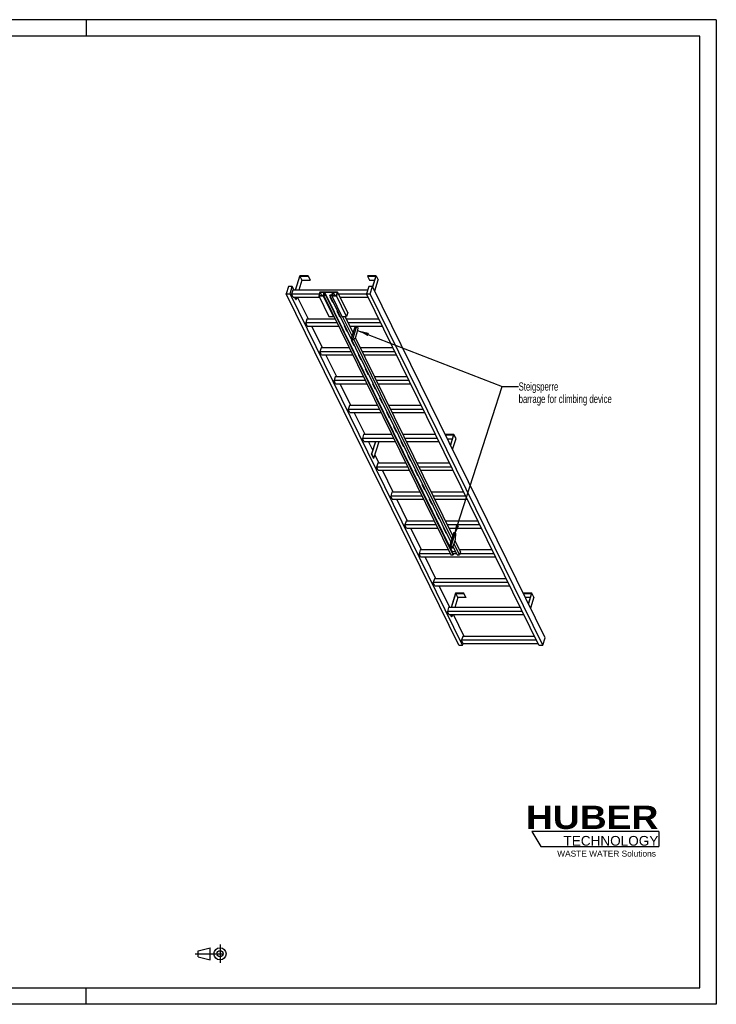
# Model space of a CAD drawing. Header units: millimetres. Extents: x 0 to 8400, y 0 to 5940.
# Tile 2 of 2: x 4200 to 8400, y 0 to 5940. Entities that reach past the tile are written whole.
import ezdxf

# ---------------------------------------------------------------- set-up
doc = ezdxf.new("R2010")
doc.units = ezdxf.units.MM
doc.header["$LTSCALE"] = 462
doc.linetypes.add('CENTER', pattern=[0.6, 0.375, -0.075, 0.075, -0.075])
doc.layers.get('0').update_dxf_attribs({"linetype": 'CONTINUOUS'})
for name, color, linetype in [('053_NOTES', 7, 'CONTINUOUS'), ('HUBER_Logo_BL1', 7, 'CONTINUOUS'), ('HUBER_Logo_BL2', 7, 'CONTINUOUS')]:
    doc.layers.add(name, color=color, linetype=linetype)
doc.styles.get("Standard").update_dxf_attribs({"font": 'txt', "width": 0.7})
doc.styles.add('TEXTSTYLE_2', font='ariblk.ttf')
doc.styles.add('TEXTSTYLE_3', font='arial.ttf')
doc.dimstyles.get("Standard").update_dxf_attribs({"dimtxt": 50, "dimasz": 70, "dimexe": 2, "dimexo": 1, "dimtad": 1, "dimtxsty": 'STANDARD', "dimblk": '_FILLED', "dimblk1": '_FILLED', "dimblk2": '_FILLED', "dimcen": 0.09, "dimazin": 2, "dimtol": 1, "dimtp": 0.01, "dimtm": 0.01, "dimtfac": 1, "dimtofl": 0, "dimtmove": 0, "dimatfit": 3, "dimldrblk": '_FILLED', "dimfxl": 1, "dimtolj": 1, "dimarcsym": 0})

# ---------------------------------------------------------------- blocks, each defined once
blk = doc.blocks.new('HUBER_LOGO_BL1', base_point=(7675, 1007.5))
at = {"layer": 'HUBER_Logo_BL1', "color": 2, "linetype": 'CONTINUOUS', "attachment_point": 3, "line_spacing_factor": 0.78}
for s, insert, char_height, width, style in [('HUBER\\P\\fArial;\\H58.5;TECHNOLOGY ', (8050.7, 1198.2), 140.4, 775.343, 'TEXTSTYLE_2'), ('WASTE WATER Solutions', (8036, 927.2), 36, 594.067, 'TEXTSTYLE_3')]:
    blk.add_mtext(s, dxfattribs=dict(at, insert=insert, char_height=char_height, width=width, style=style))
blk = doc.blocks.new('PROJEKTIONSMETHODE_1_BL3', base_point=(5360, 305))
at = {"color": 2, "linetype": 'CENTER'}
for p, q in [((5407.7, 360), (5407.7, 250)), ((5257.3, 305), (5462.7, 305))]:
    blk.add_line(p, q, dxfattribs=at)
at = {"color": 2, "linetype": 'CONTINUOUS'}
for p, q in [((5275.7, 323.3), (5349, 341.7)), ((5275.7, 286.7), (5275.7, 323.3)), ((5349, 268.3), (5349, 341.7)), ((5275.7, 286.7), (5349, 268.3))]:
    blk.add_line(p, q, dxfattribs=at)
for radius in [36.7, 18.3]:
    blk.add_circle((5407.7, 305), radius, dxfattribs=at)
blk = doc.blocks.new('_FILLED')
at = {"color": 0, "linetype": 'BYBLOCK'}
blk.add_solid([(0, 0), (-1, 0.143), (-1, -0.143)], dxfattribs=at)
blk = doc.blocks.new('HUBER_LOGO_BL2', base_point=(7670.4, 997))
at = {"layer": 'HUBER_Logo_BL2', "color": 5, "linetype": 'CONTINUOUS'}
for p, q in [((8052.9, 1042), (7287.9, 1042)), ((7287.9, 1042), (7341.9, 952)), ((8052.9, 1042), (8052.9, 952)), ((7341.9, 952), (8052.9, 952))]:
    blk.add_line(p, q, dxfattribs=at)

msp = doc.modelspace()

# ---------------------------------------------------------------- linework, layer by layer
at = {"color": 3, "linetype": 'CONTINUOUS'}
for p, q in [((8400, 5940), (0, 5940)), ((4600, 5940), (4600, 5840)), ((8400, 5940), (8400, 0)), ((4600, 0), (4600, 100)), ((8400, 0), (0, 0))]:
    msp.add_line(p, q, dxfattribs=at)
at = {"color": 5, "linetype": 'CONTINUOUS'}
for p, q in [((8300, 5840), (100, 5840)), ((8300, 100), (8300, 5840)), ((100, 100), (8300, 100))]:
    msp.add_line(p, q, dxfattribs=at)
at = {"color": 7, "linetype": 'CONTINUOUS'}
for p, q in [((5888.227, 4395.11), (5861.31, 4308.009)), ((5863.153, 4308.009), (5889.585, 4393.543)), ((5901.786, 4368.679), (5883.038, 4308.009)), ((5938.885, 4395.11), (5888.227, 4395.11)), ((5889.585, 4393.543), (5901.786, 4368.679)), ((5889.585, 4393.543), (5938.401, 4393.543)), ((5901.786, 4368.679), (5950.602, 4368.679)), ((5938.401, 4393.543), (5938.885, 4395.11)), ((5938.401, 4393.543), (5950.602, 4368.679)), ((5938.885, 4395.11), (5951.087, 4370.246)), ((5950.602, 4368.679), (5951.087, 4370.246)), ((6298.099, 4395.11), (6297.615, 4393.543)), ((6297.615, 4393.543), (6309.816, 4368.679)), ((6297.615, 4393.543), (6346.431, 4393.543)), ((6348.757, 4395.11), (6298.099, 4395.11)), ((6309.816, 4368.679), (6338.747, 4368.679)), ((6346.431, 4393.543), (6327.11, 4331.02)), ((6328.243, 4328.728), (6348.757, 4395.11)), ((6340.445, 4303.864), (6360.959, 4370.246)), ((6348.757, 4395.11), (6360.959, 4370.246)), ((5820.537, 4331.016), (5806.739, 4286.367)), ((6846.932, 2166.677), (5806.739, 4286.367)), ((5806.739, 4286.367), (5829.766, 4286.367)), ((5843.563, 4331.016), (5820.537, 4331.016)), ((5829.766, 4286.367), (5843.563, 4331.016)), ((6869.958, 2166.677), (5829.766, 4286.367)), ((5846.396, 4308.009), (5839.134, 4284.509)), ((5848.286, 4265.861), (5839.134, 4284.509)), ((6006.035, 4284.509), (5839.134, 4284.509)), ((5854.854, 4308.009), (5843.563, 4331.016)), ((6296.984, 4308.009), (5846.396, 4308.009)), ((6009.853, 4296.863), (6002.591, 4273.364)), ((6010.532, 4296.08), (6003.754, 4274.147)), ((6009.853, 4296.863), (6116.696, 4296.863)), ((6010.532, 4296.08), (6021.295, 4274.147)), ((6036.322, 4296.08), (6010.532, 4296.08)), ((6029.544, 4274.147), (6036.322, 4296.08)), ((6031.699, 4278.142), (6030.223, 4273.364)), ((6031.699, 4278.142), (6800.405, 2711.685)), ((6045.515, 4278.142), (6031.699, 4278.142)), ((6038.188, 4296.158), (6032.863, 4278.925)), ((6032.863, 4278.925), (6045.757, 4278.925)), ((6038.188, 4296.158), (6806.894, 2729.701)), ((6087.925, 4296.158), (6038.188, 4296.158)), ((6045.757, 4278.925), (6045.515, 4278.142)), ((6814.221, 2711.685), (6045.515, 4278.142)), ((6045.757, 4278.925), (6814.463, 2712.468)), ((6069.463, 4278.142), (6069.705, 4278.925)), ((6799.364, 2790.759), (6069.463, 4278.142)), ((6083.279, 4278.142), (6069.463, 4278.142)), ((6069.705, 4278.925), (6082.6, 4278.925)), ((6083.279, 4278.142), (6081.802, 4273.364)), ((6082.6, 4278.925), (6087.925, 4296.158)), ((6089.743, 4296.08), (6082.965, 4274.147)), ((6089.743, 4296.08), (6100.507, 4274.147)), ((6115.533, 4296.08), (6089.743, 4296.08)), ((6108.755, 4274.147), (6115.533, 4296.08)), ((6116.696, 4296.863), (6109.434, 4273.364)), ((6177.704, 4172.541), (6116.696, 4296.863)), ((6291.208, 4284.509), (6122.759, 4284.509)), ((6304.094, 4331.016), (6290.296, 4286.367)), ((7330.489, 2166.677), (6290.296, 4286.367)), ((6290.296, 4286.367), (6313.323, 4286.367)), ((6327.12, 4331.016), (6304.094, 4331.016)), ((6313.323, 4286.367), (6327.12, 4331.016)), ((7353.515, 2166.677), (6313.323, 4286.367)), ((7367.313, 2211.326), (6327.12, 4331.016)), ((5848.286, 4265.861), (6006.273, 4265.861)), ((5864.118, 4252.747), (5857.683, 4265.861)), ((5859.525, 4265.861), (5865.96, 4252.747)), ((5864.118, 4252.747), (5865.96, 4252.747)), ((5870.013, 4265.861), (5865.96, 4252.747)), ((5940.265, 4133.958), (5875.537, 4265.861)), ((6002.591, 4273.364), (6063.599, 4149.042)), ((6030.223, 4273.364), (6002.591, 4273.364)), ((6003.754, 4274.147), (6029.544, 4274.147)), ((6091.231, 4149.042), (6030.223, 4273.364)), ((6070.336, 4268.186), (6085.588, 4237.105)), ((6074.349, 4268.186), (6070.336, 4268.186)), ((6070.9, 4268.186), (6085.806, 4237.81)), ((6072.041, 4265.861), (6075.489, 4265.861)), ((6081.802, 4273.364), (6142.811, 4149.042)), ((6109.434, 4273.364), (6081.802, 4273.364)), ((6082.965, 4274.147), (6108.755, 4274.147)), ((6085.588, 4237.105), (6085.806, 4237.81)), ((6085.588, 4237.105), (6089.601, 4237.105)), ((6085.806, 4237.81), (6089.255, 4237.81)), ((6170.442, 4149.042), (6109.434, 4273.364)), ((6131.91, 4265.861), (6300.359, 4265.861)), ((6113.042, 4181.16), (6128.294, 4150.08)), ((6117.055, 4181.16), (6113.042, 4181.16)), ((6113.606, 4181.16), (6128.512, 4150.785)), ((6177.704, 4172.541), (6170.442, 4149.042)), ((5931.808, 4133.958), (5924.546, 4110.459)), ((5933.697, 4091.81), (5924.546, 4110.459)), ((6113.986, 4110.459), (5924.546, 4110.459)), ((6102.454, 4133.958), (5931.808, 4133.958)), ((6063.599, 4149.042), (6091.231, 4149.042)), ((6092.708, 4153.82), (6091.231, 4149.042)), ((6128.294, 4150.08), (6128.512, 4150.785)), ((6128.294, 4150.08), (6132.307, 4150.08)), ((6128.512, 4150.785), (6131.961, 4150.785)), ((6142.811, 4149.042), (6170.442, 4149.042)), ((6203.923, 4032.295), (6146.632, 4149.042)), ((6209.708, 4051.017), (6161.605, 4149.042)), ((6365.087, 4133.958), (6169.006, 4133.958)), ((6376.619, 4110.459), (6180.538, 4110.459)), ((5933.697, 4091.81), (6123.138, 4091.81)), ((6025.677, 3959.908), (5960.949, 4091.81)), ((6155.748, 4094.135), (6171, 4063.055)), ((6159.76, 4094.135), (6155.748, 4094.135)), ((6156.312, 4094.135), (6171.218, 4063.76)), ((6157.453, 4091.81), (6160.901, 4091.81)), ((6171, 4063.055), (6171.218, 4063.76)), ((6171, 4063.055), (6175.012, 4063.055)), ((6171.218, 4063.76), (6174.667, 4063.76)), ((6189.69, 4091.81), (6385.771, 4091.81)), ((6222.315, 4091.81), (6199.057, 4016.55)), ((6231.525, 4091.81), (6208.268, 4016.55)), ((6224.681, 4021.402), (6234.364, 4052.735)), ((6240.101, 4079.343), (6233.982, 4091.81)), ((6234.364, 4052.735), (6240.101, 4079.343)), ((6198.454, 4007.11), (6213.706, 3976.029)), ((6202.466, 4007.11), (6198.454, 4007.11)), ((6199.018, 4007.11), (6213.924, 3976.734)), ((6199.057, 4016.55), (6202.108, 4010.334)), ((6199.057, 4016.55), (6208.268, 4016.55)), ((6202.108, 4010.334), (6211.318, 4010.334)), ((6208.268, 4016.55), (6211.318, 4010.334)), ((6211.318, 4010.334), (6224.681, 4021.402)), ((6804.703, 2808.034), (6213.723, 4012.325)), ((6810.488, 2826.756), (6224.368, 4021.143)), ((6017.22, 3959.908), (6009.958, 3936.408)), ((6019.109, 3917.76), (6009.958, 3936.408)), ((6199.398, 3936.408), (6009.958, 3936.408)), ((6187.866, 3959.908), (6017.22, 3959.908)), ((6213.706, 3976.029), (6213.924, 3976.734)), ((6213.706, 3976.029), (6217.718, 3976.029)), ((6213.924, 3976.734), (6217.372, 3976.734)), ((6450.499, 3959.908), (6254.418, 3959.908)), ((6462.031, 3936.408), (6265.95, 3936.408)), ((6019.109, 3917.76), (6208.549, 3917.76)), ((6111.089, 3785.857), (6046.36, 3917.76)), ((6241.16, 3920.084), (6256.412, 3889.004)), ((6245.172, 3920.084), (6241.16, 3920.084)), ((6241.723, 3920.084), (6256.63, 3889.709)), ((6242.864, 3917.76), (6246.313, 3917.76)), ((6256.412, 3889.004), (6256.63, 3889.709)), ((6256.412, 3889.004), (6260.424, 3889.004)), ((6256.63, 3889.709), (6260.078, 3889.709)), ((6275.101, 3917.76), (6471.182, 3917.76)), ((6283.865, 3833.059), (6299.118, 3801.978)), ((6287.878, 3833.059), (6283.865, 3833.059)), ((6284.429, 3833.059), (6299.335, 3802.683)), ((6299.118, 3801.978), (6299.335, 3802.683)), ((6299.118, 3801.978), (6303.13, 3801.978)), ((6299.335, 3802.683), (6302.784, 3802.683)), ((6102.632, 3785.857), (6095.37, 3762.357)), ((6104.521, 3743.709), (6095.37, 3762.357)), ((6284.81, 3762.357), (6095.37, 3762.357)), ((6273.278, 3785.857), (6102.632, 3785.857)), ((6104.521, 3743.709), (6293.961, 3743.709)), ((6196.501, 3611.806), (6131.772, 3743.709)), ((6326.571, 3746.033), (6341.823, 3714.953)), ((6330.584, 3746.033), (6326.571, 3746.033)), ((6327.135, 3746.033), (6342.041, 3715.658)), ((6328.276, 3743.709), (6331.725, 3743.709)), ((6535.911, 3785.857), (6339.83, 3785.857)), ((6547.443, 3762.357), (6351.362, 3762.357)), ((6360.513, 3743.709), (6556.594, 3743.709)), ((6341.823, 3714.953), (6342.041, 3715.658)), ((6341.823, 3714.953), (6345.836, 3714.953)), ((6342.041, 3715.658), (6345.49, 3715.658)), ((6369.277, 3659.008), (6384.529, 3627.928)), ((6373.29, 3659.008), (6369.277, 3659.008)), ((6369.841, 3659.008), (6384.747, 3628.633)), ((6384.529, 3627.928), (6384.747, 3628.633)), ((6384.529, 3627.928), (6388.542, 3627.928)), ((6384.747, 3628.633), (6388.196, 3628.633)), ((6188.043, 3611.806), (6180.781, 3588.306)), ((6189.933, 3569.658), (6180.781, 3588.306)), ((6370.222, 3588.306), (6180.781, 3588.306)), ((6358.69, 3611.806), (6188.043, 3611.806)), ((6189.933, 3569.658), (6379.373, 3569.658)), ((6281.912, 3437.755), (6217.184, 3569.658)), ((6411.983, 3571.983), (6427.235, 3540.902)), ((6415.996, 3571.983), (6411.983, 3571.983)), ((6412.547, 3571.983), (6427.453, 3541.607)), ((6413.688, 3569.658), (6417.136, 3569.658)), ((6621.322, 3611.806), (6425.242, 3611.806)), ((6632.854, 3588.306), (6436.774, 3588.306)), ((6445.925, 3569.658), (6642.006, 3569.658)), ((6427.235, 3540.902), (6427.453, 3541.607)), ((6427.235, 3540.902), (6431.248, 3540.902)), ((6427.453, 3541.607), (6430.902, 3541.607)), ((6454.689, 3484.957), (6469.941, 3453.877)), ((6458.701, 3484.957), (6454.689, 3484.957)), ((6455.253, 3484.957), (6470.159, 3454.582)), ((6469.941, 3453.877), (6470.159, 3454.582)), ((6469.941, 3453.877), (6473.953, 3453.877)), ((6470.159, 3454.582), (6473.608, 3454.582)), ((6273.455, 3437.755), (6266.193, 3414.255)), ((6275.344, 3395.607), (6266.193, 3414.255)), ((6455.633, 3414.255), (6266.193, 3414.255)), ((6444.101, 3437.755), (6273.455, 3437.755)), ((6275.344, 3395.607), (6464.785, 3395.607)), ((6328.58, 3342.657), (6302.596, 3395.607)), ((6344.943, 3395.607), (6321.681, 3320.332)), ((6323.523, 3320.332), (6346.785, 3395.607)), ((6335.725, 3295.467), (6366.67, 3395.607)), ((6357.991, 3437.831), (6357.968, 3437.755)), ((6408.649, 3437.831), (6357.991, 3437.831)), ((6408.626, 3437.755), (6408.649, 3437.831)), ((6408.686, 3437.755), (6408.649, 3437.831)), ((6497.395, 3397.932), (6512.647, 3366.851)), ((6501.407, 3397.932), (6497.395, 3397.932)), ((6497.959, 3397.932), (6512.865, 3367.556)), ((6499.099, 3395.607), (6502.548, 3395.607)), ((6706.734, 3437.755), (6510.653, 3437.755)), ((6718.266, 3414.255), (6522.185, 3414.255)), ((6531.337, 3395.607), (6727.417, 3395.607)), ((6767.863, 3437.831), (6767.379, 3436.264)), ((6767.379, 3436.264), (6816.195, 3436.264)), ((6779.581, 3411.4), (6767.379, 3436.264)), ((6818.522, 3437.831), (6767.863, 3437.831)), ((6779.581, 3411.4), (6808.512, 3411.4)), ((6816.195, 3436.264), (6796.878, 3373.752)), ((6798.008, 3371.449), (6818.522, 3437.831)), ((6810.21, 3346.584), (6830.723, 3412.966)), ((6830.723, 3412.966), (6818.522, 3437.831)), ((6512.647, 3366.851), (6512.865, 3367.556)), ((6512.647, 3366.851), (6516.659, 3366.851)), ((6512.865, 3367.556), (6516.313, 3367.556)), ((6333.883, 3295.467), (6321.681, 3320.332)), ((6321.681, 3320.332), (6323.523, 3320.332)), ((6335.725, 3295.467), (6323.523, 3320.332)), ((6333.883, 3295.467), (6335.725, 3295.467)), ((6367.324, 3263.705), (6341.912, 3315.489)), ((6540.101, 3310.907), (6555.353, 3279.826)), ((6544.113, 3310.907), (6540.101, 3310.907)), ((6540.664, 3310.907), (6555.571, 3280.531)), ((6555.353, 3279.826), (6555.571, 3280.531)), ((6555.353, 3279.826), (6559.365, 3279.826)), ((6555.571, 3280.531), (6559.019, 3280.531)), ((6358.867, 3263.705), (6351.605, 3240.205)), ((6360.756, 3221.556), (6351.605, 3240.205)), ((6541.045, 3240.205), (6351.605, 3240.205)), ((6529.513, 3263.705), (6358.867, 3263.705)), ((6360.756, 3221.556), (6550.196, 3221.556)), ((6452.736, 3089.654), (6388.007, 3221.556)), ((6586.819, 3223.881), (6582.807, 3223.881)), ((6582.807, 3223.881), (6598.059, 3192.801)), ((6583.37, 3223.881), (6598.276, 3193.506)), ((6584.511, 3221.556), (6587.96, 3221.556)), ((6792.146, 3263.705), (6596.065, 3263.705)), ((6803.678, 3240.205), (6607.597, 3240.205)), ((6616.748, 3221.556), (6812.829, 3221.556)), ((6598.059, 3192.801), (6598.276, 3193.506)), ((6598.059, 3192.801), (6602.071, 3192.801)), ((6598.276, 3193.506), (6601.725, 3193.506)), ((6444.278, 3089.654), (6437.016, 3066.154)), ((6614.925, 3089.654), (6444.278, 3089.654)), ((6629.525, 3136.856), (6625.512, 3136.856)), ((6625.512, 3136.856), (6640.764, 3105.775)), ((6626.076, 3136.856), (6640.982, 3106.48)), ((6640.764, 3105.775), (6640.982, 3106.48)), ((6640.764, 3105.775), (6644.777, 3105.775)), ((6640.982, 3106.48), (6644.431, 3106.48)), ((6877.558, 3089.654), (6681.477, 3089.654)), ((6626.457, 3066.154), (6437.016, 3066.154)), ((6446.168, 3047.506), (6437.016, 3066.154)), ((6446.168, 3047.506), (6635.608, 3047.506)), ((6538.147, 2915.603), (6473.419, 3047.506)), ((6672.231, 3049.83), (6668.218, 3049.83)), ((6668.218, 3049.83), (6683.47, 3018.75)), ((6668.782, 3049.83), (6683.688, 3019.455)), ((6669.923, 3047.506), (6673.372, 3047.506)), ((6889.09, 3066.154), (6693.009, 3066.154)), ((6702.16, 3047.506), (6898.241, 3047.506)), ((6683.47, 3018.75), (6683.688, 3019.455)), ((6683.47, 3018.75), (6687.483, 3018.75)), ((6683.688, 3019.455), (6687.137, 3019.455)), ((6529.69, 2915.603), (6522.428, 2892.103)), ((6700.336, 2915.603), (6529.69, 2915.603)), ((6714.937, 2962.805), (6710.924, 2962.805)), ((6710.924, 2962.805), (6726.176, 2931.724)), ((6711.488, 2962.805), (6726.394, 2932.429)), ((6726.176, 2931.724), (6726.394, 2932.429)), ((6726.176, 2931.724), (6730.189, 2931.724)), ((6726.394, 2932.429), (6729.843, 2932.429)), ((6962.969, 2915.603), (6766.888, 2915.603)), ((6711.868, 2892.103), (6522.428, 2892.103)), ((6531.579, 2873.455), (6522.428, 2892.103)), ((6531.579, 2873.455), (6721.02, 2873.455)), ((6623.559, 2741.552), (6558.831, 2873.455)), ((6757.642, 2875.78), (6753.63, 2875.78)), ((6753.63, 2875.78), (6768.882, 2844.699)), ((6754.194, 2875.78), (6769.1, 2845.404)), ((6755.335, 2873.455), (6758.783, 2873.455)), ((6974.501, 2892.103), (6778.42, 2892.103)), ((6787.572, 2873.455), (6983.653, 2873.455)), ((6768.882, 2844.699), (6769.1, 2845.404)), ((6768.882, 2844.699), (6772.895, 2844.699)), ((6769.1, 2845.404), (6772.549, 2845.404)), ((6816.806, 2847.201), (6792.6, 2768.868)), ((6826.017, 2847.201), (6801.81, 2768.868)), ((6816.806, 2847.201), (6826.017, 2847.201)), ((6818.223, 2773.719), (6827.906, 2805.052)), ((6857.77, 2730.406), (6825.291, 2796.591)), ((6829.067, 2840.984), (6826.017, 2847.201)), ((6827.906, 2805.052), (6829.067, 2840.984)), ((6615.102, 2741.552), (6607.84, 2718.052)), ((6785.748, 2741.552), (6615.102, 2741.552)), ((6792.6, 2768.868), (6801.81, 2768.868)), ((6792.6, 2768.868), (6800.226, 2753.328)), ((6798.745, 2788.754), (6796.336, 2788.754)), ((6796.336, 2788.754), (6797.814, 2785.742)), ((6796.9, 2788.754), (6798.032, 2786.447)), ((6800.226, 2753.328), (6809.436, 2753.328)), ((6801.81, 2768.868), (6809.436, 2753.328)), ((6809.436, 2753.328), (6818.223, 2773.719)), ((6811.439, 2757.976), (6811.588, 2757.674)), ((6811.588, 2757.674), (6811.806, 2758.379)), ((6811.588, 2757.674), (6815.6, 2757.674)), ((6811.703, 2758.588), (6811.806, 2758.379)), ((6811.806, 2758.379), (6815.254, 2758.379)), ((6838.168, 2711.685), (6813.315, 2762.33)), ((6851.984, 2711.685), (6819.506, 2777.869)), ((7048.381, 2741.552), (6852.3, 2741.552)), ((6797.28, 2718.052), (6607.84, 2718.052)), ((6616.991, 2699.404), (6607.84, 2718.052)), ((6616.991, 2699.404), (7069.064, 2699.404)), ((6708.971, 2567.501), (6644.242, 2699.404)), ((6800.405, 2711.685), (6814.221, 2711.685)), ((6806.894, 2729.701), (6806.551, 2728.592)), ((6829.327, 2729.701), (6806.894, 2729.701)), ((6835.044, 2718.052), (6811.723, 2718.052)), ((6814.221, 2711.685), (6814.463, 2712.468)), ((6838.168, 2711.685), (6851.984, 2711.685)), ((6857.77, 2730.406), (6851.984, 2711.685)), ((7059.913, 2718.052), (6853.952, 2718.052)), ((6700.514, 2567.501), (6693.252, 2544.002)), ((7133.793, 2567.501), (6700.514, 2567.501)), ((7145.325, 2544.002), (6693.252, 2544.002)), ((6702.403, 2525.353), (6693.252, 2544.002)), ((6702.403, 2525.353), (7154.476, 2525.353)), ((6794.383, 2393.451), (6729.654, 2525.353)), ((6827.756, 2480.551), (6800.839, 2393.451)), ((6802.681, 2393.451), (6829.114, 2478.985)), ((6841.315, 2454.12), (6822.567, 2393.451)), ((6878.414, 2480.551), (6827.756, 2480.551)), ((6829.114, 2478.985), (6877.93, 2478.985)), ((6841.315, 2454.12), (6829.114, 2478.985)), ((6890.131, 2454.12), (6841.315, 2454.12)), ((6877.93, 2478.985), (6878.414, 2480.551)), ((6890.131, 2454.12), (6877.93, 2478.985)), ((6890.616, 2455.687), (6878.414, 2480.551)), ((6890.616, 2455.687), (6890.131, 2454.12)), ((7237.628, 2480.551), (7237.144, 2478.985)), ((7237.144, 2478.985), (7285.96, 2478.985)), ((7249.345, 2454.12), (7237.144, 2478.985)), ((7288.286, 2480.551), (7237.628, 2480.551)), ((7278.276, 2454.12), (7249.345, 2454.12)), ((7285.96, 2478.985), (7266.642, 2416.473)), ((7267.772, 2414.169), (7288.286, 2480.551)), ((7300.488, 2455.687), (7279.974, 2389.305)), ((7300.488, 2455.687), (7288.286, 2480.551)), ((6785.925, 2393.451), (6778.663, 2369.951)), ((7219.204, 2393.451), (6785.925, 2393.451)), ((7230.737, 2369.951), (6778.663, 2369.951)), ((6787.815, 2351.302), (6778.663, 2369.951)), ((6787.815, 2351.302), (7239.888, 2351.302)), ((6803.647, 2338.188), (6797.212, 2351.302)), ((6805.489, 2338.188), (6799.054, 2351.302)), ((6805.489, 2338.188), (6803.647, 2338.188)), ((6809.542, 2351.302), (6805.489, 2338.188)), ((6879.794, 2219.4), (6815.066, 2351.302)), ((6871.337, 2219.4), (6864.075, 2195.9)), ((7304.616, 2219.4), (6871.337, 2219.4)), ((7353.515, 2166.677), (7367.313, 2211.326)), ((6846.932, 2166.677), (6869.958, 2166.677)), ((7316.148, 2195.9), (6864.075, 2195.9)), ((6873.226, 2177.252), (6864.075, 2195.9)), ((6869.958, 2166.677), (6873.226, 2177.252)), ((6873.226, 2177.252), (7325.299, 2177.252)), ((7330.489, 2166.677), (7353.515, 2166.677))]:
    msp.add_line(p, q, dxfattribs=at)

# ---------------------------------------------------------------- block references
at = {"color": 2, "linetype": 'CONTINUOUS'}
msp.add_blockref('PROJEKTIONSMETHODE_1_BL3', (5360, 305), dxfattribs=at)
at = {"layer": 'HUBER_Logo_BL1'}
msp.add_blockref('HUBER_LOGO_BL1', (7674.994, 1007.484), dxfattribs=at)
at = {"layer": 'HUBER_Logo_BL2'}
msp.add_blockref('HUBER_LOGO_BL2', (7670.375, 996.993), dxfattribs=at)

# ---------------------------------------------------------------- texts
at = {"layer": '053_NOTES', "color": 2, "linetype": 'CONTINUOUS', "insert": (7208.268, 3752.142), "char_height": 50, "width": 1396.42857, "attachment_point": 1, "line_spacing_factor": 0.9}
msp.add_mtext('Steigsperre\\Pbarrage for climbing device', dxfattribs=at)

# ---------------------------------------------------------------- leaders
at = {"layer": '053_NOTES', "color": 2, "linetype": 'CONTINUOUS'}
for points in [[(6237.211, 4065.942), (7108.268, 3727.142), (7208.268, 3727.142)], [(6818.425, 2822.632), (7108.268, 3727.142), (7208.268, 3727.142)]]:
    msp.add_leader(points, dimstyle='STANDARD', override={"dimtad": 0}, dxfattribs=at)

doc.saveas('drawing.dxf')
